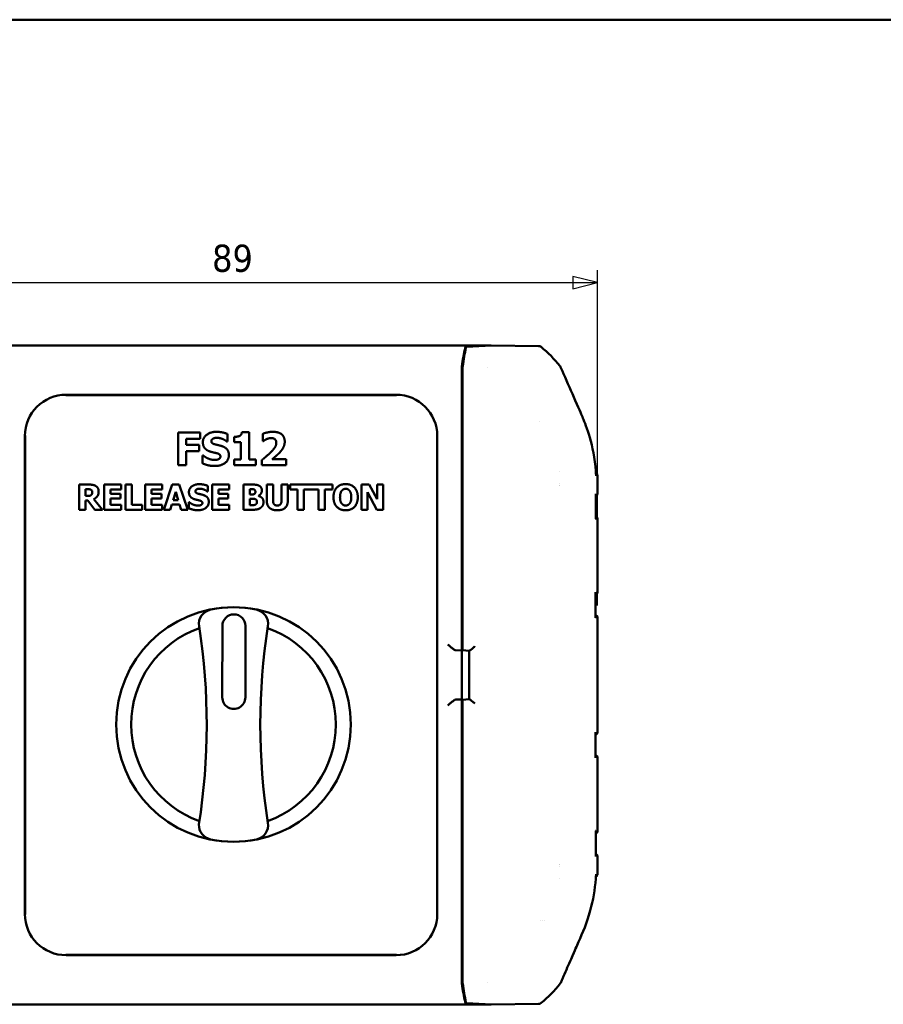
# Model space of a CAD drawing. Header units: millimetres. Extents: x 15 to 430, y 13 to 300.
# Tile 3 of 11: x 82 to 187, y 180 to 300. Entities that reach past the tile are written whole.
import ezdxf

# ---------------------------------------------------------------- set-up
doc = ezdxf.new("R2010")
doc.units = ezdxf.units.MM
doc.header["$LTSCALE"] = 1.5
for name, color, linetype, lineweight in [('Border (ISO)', 7, 'Continuous', 50), ('Dimension (ISO)', 7, 'Continuous', 25), ('Visible (ISO)', 7, 'Continuous', 50)]:
    doc.layers.add(name, color=color, linetype=linetype, lineweight=lineweight)
doc.styles.add('Note Text (ISO)', font='tahoma.ttf')
doc.dimstyles.new('Default (ISO)', dxfattribs={"dimscale": 1.5, "dimtxt": 2.2, "dimasz": 2, "dimexe": 1, "dimexo": 1, "dimgap": 0.762, "dimtad": 1, "dimdec": 1, "dimrnd": 1e-08, "dimtxsty": 'Note Text (ISO)', "dimblk": 'Filled-1', "dimcen": 0.09, "dimdle": 10, "dimclrd": 256, "dimclre": 256, "dimclrt": 256, "dimadec": 0, "dimazin": 0, "dimtfac": 0.863636, "dimtdec": 0, "dimtmove": 0, "dimatfit": 3, "dimfxl": 1, "dimtolj": 1, "dimlwd": -1, "dimlwe": -1, "dimarcsym": 0})

# ---------------------------------------------------------------- blocks, each defined once
blk = doc.blocks.new('Borders Border')
at = {"layer": 'Border (ISO)'}
blk.add_line((10, 200), (287, 200), dxfattribs=at)
blk = doc.blocks.new('Filled-1')
at = {"color": 0}
for p, q in [((0, 0), (-1, 0.25)), ((-1, 0.25), (-1, -0.25)), ((-1, 0), (0, 0)), ((-1, -0.25), (0, 0))]:
    blk.add_line(p, q, dxfattribs=at)
at = {"color": 0, "flags": 128}
blk.add_lwpolyline([(-1, -0.25), (0, 0), (-1, 0.25), (-1, -0.25)], dxfattribs=at)
at = {"color": 0}
blk.add_solid([(-1, -0.25), (0, 0), (-1, 0.25), (-1, -0.25)], dxfattribs=at)
blk = doc.blocks.new('*D8')
at = {"layer": 'Defpoints', "color": 0, "transparency": 16777216}
for p in [(151.85, 268.08), (62.85, 227.37), (151.85, 227.37)]:
    blk.add_point(p, dxfattribs=at)
at = {"layer": 'Dimension (ISO)', "transparency": 16777216}
for p, q in [((62.85, 228.87), (62.85, 269.58)), ((151.85, 228.87), (151.85, 269.58)), ((65.85, 268.08), (148.85, 268.08))]:
    blk.add_line(p, q, dxfattribs=at)
at = {"layer": 'Dimension (ISO)', "transparency": 16777216, "xscale": 3, "yscale": 3, "zscale": 3, "rotation": 180}
blk.add_blockref('Filled-1', (62.85, 268.08), dxfattribs=at)
at = {"layer": 'Dimension (ISO)', "transparency": 16777216, "xscale": 3, "yscale": 3, "zscale": 3}
blk.add_blockref('Filled-1', (151.85, 268.08), dxfattribs=at)
at = {"layer": 'Dimension (ISO)', "transparency": 16777216, "insert": (105.04, 272.68), "char_height": 3.3, "attachment_point": 1, "style": 'Note Text (ISO)'}
blk.add_mtext('\\A1;89', dxfattribs=at)

msp = doc.modelspace()

# ---------------------------------------------------------------- linework, layer by layer
at = {"layer": 'Visible (ISO)'}
for p, q in [((75.82, 260.42), (138.87, 260.42)), ((135.82, 260.27), (138.87, 260.42)), ((138.95, 260.42), (135.92, 260.27)), ((138.87, 260.42), (138.87, 260.42)), ((144.67, 260.37), (138.95, 260.42)), ((135.35, 257.05), (135.35, 257.58)), ((135.45, 256.35), (135.45, 257.58)), ((138.49, 257.76), (138.49, 257.76)), ((135.35, 257.05), (135.45, 256.95)), ((135.35, 224.12), (135.35, 257.05)), ((135.45, 257.05), (135.35, 257.05)), ((135.45, 224.15), (135.45, 256.35)), ((127.43, 254.42), (87.27, 254.42)), ((87.31, 254.45), (127.38, 254.45)), ((144.75, 251.21), (144.75, 251.21)), ((82.32, 191.39), (82.32, 249.46)), ((82.35, 249.5), (82.35, 191.34)), ((100.92, 249.88), (100.92, 245.88)), ((103.59, 249.88), (100.92, 249.88)), ((101.91, 248.36), (101.91, 249.11)), ((101.91, 249.11), (103.59, 249.11)), ((103.59, 249.11), (103.59, 249.88)), ((106.83, 248.76), (106.92, 248.76)), ((106.92, 248.76), (106.92, 249.68)), ((107.71, 249.34), (107.71, 248.69)), ((109.53, 249.89), (108.65, 249.89)), ((109.53, 246.57), (109.53, 249.89)), ((111.19, 249.7), (111.19, 248.83)), ((111.19, 248.83), (111.27, 248.83)), ((132.35, 191.34), (132.35, 249.5)), ((132.37, 249.46), (132.37, 191.39)), ((103.46, 248.36), (101.91, 248.36)), ((101.91, 245.88), (101.91, 247.6)), ((101.91, 247.6), (103.46, 247.6)), ((103.46, 247.6), (103.46, 248.36)), ((107.71, 248.69), (108.55, 248.69)), ((108.55, 248.69), (108.55, 246.57)), ((135.37, 245.58), (135.37, 247.57)), ((103.99, 247.07), (103.89, 247.07)), ((103.89, 247.07), (103.89, 246.11)), ((108.55, 246.57), (107.71, 246.57)), ((107.71, 246.57), (107.71, 245.88)), ((110.35, 246.57), (109.53, 246.57)), ((110.35, 245.88), (110.35, 246.57)), ((111.09, 246.53), (111.09, 245.88)), ((114.03, 246.63), (112.34, 246.63)), ((114.03, 245.88), (114.03, 246.63)), ((100.92, 245.88), (101.91, 245.88)), ((107.71, 245.88), (110.35, 245.88)), ((111.09, 245.88), (114.03, 245.88)), ((147.24, 245.17), (147.24, 245.17)), ((147.24, 245.17), (147.24, 245.17)), ((151.83, 244.61), (151.83, 244.61)), ((90.13, 243.54), (88.9, 243.54)), ((88.9, 243.54), (88.9, 240.49)), ((89.66, 242.98), (89.92, 242.98)), ((89.66, 242.16), (89.66, 242.98)), ((94.01, 243.54), (91.95, 243.54)), ((91.95, 243.54), (91.95, 240.49)), ((92.71, 242.42), (92.71, 242.96)), ((92.71, 242.96), (94.01, 242.96)), ((94.01, 242.96), (94.01, 243.54)), ((95.29, 243.54), (94.53, 243.54)), ((94.53, 243.54), (94.53, 240.49)), ((95.29, 241.07), (95.29, 243.54)), ((98.99, 243.54), (96.93, 243.54)), ((96.93, 243.54), (96.93, 240.49)), ((97.69, 242.42), (97.69, 242.96)), ((97.69, 242.96), (98.99, 242.96)), ((98.99, 242.96), (98.99, 243.54)), ((100.21, 243.54), (99.18, 240.49)), ((101.05, 243.54), (100.21, 243.54)), ((102.08, 240.49), (101.05, 243.54)), ((104.52, 242.69), (104.52, 243.39)), ((107.1, 243.54), (105.04, 243.54)), ((105.04, 243.54), (105.04, 240.49)), ((105.8, 242.42), (105.8, 242.96)), ((105.8, 242.96), (107.1, 242.96)), ((107.1, 242.96), (107.1, 243.54)), ((109.92, 243.54), (108.85, 243.54)), ((108.85, 243.54), (108.85, 240.49)), ((109.61, 242.98), (109.66, 242.98)), ((109.61, 242.33), (109.61, 242.98)), ((112.44, 243.54), (111.68, 243.54)), ((111.68, 243.54), (111.68, 241.59)), ((112.44, 241.63), (112.44, 243.54)), ((113.47, 243.54), (113.47, 241.63)), ((114.23, 243.54), (113.47, 243.54)), ((114.23, 241.59), (114.23, 243.54)), ((119.64, 243.54), (114.51, 243.54)), ((114.51, 243.54), (114.51, 242.96)), ((114.51, 242.96), (115.41, 242.96)), ((115.41, 242.96), (115.41, 240.49)), ((116.17, 240.49), (116.17, 242.96)), ((116.17, 242.96), (117.98, 242.96)), ((117.98, 242.96), (117.98, 240.49)), ((118.74, 240.49), (118.74, 242.96)), ((118.74, 242.96), (119.64, 242.96)), ((119.64, 242.96), (119.64, 243.54)), ((124.13, 243.54), (123.19, 243.54)), ((123.19, 243.54), (123.19, 240.49)), ((125.1, 241.79), (124.13, 243.54)), ((125.1, 243.54), (125.1, 241.79)), ((125.8, 243.54), (125.1, 243.54)), ((125.8, 240.49), (125.8, 243.54)), ((147.24, 243.69), (147.24, 243.69)), ((147.24, 243.42), (147.24, 243.42)), ((89.88, 242.16), (89.66, 242.16)), ((89.66, 240.49), (89.66, 241.61)), ((89.66, 241.61), (89.94, 241.61)), ((89.94, 241.61), (90.79, 240.49)), ((91.72, 240.49), (90.69, 241.79)), ((93.91, 242.42), (92.71, 242.42)), ((92.71, 241.84), (93.91, 241.84)), ((92.71, 241.07), (92.71, 241.84)), ((93.91, 241.84), (93.91, 242.42)), ((98.89, 242.42), (97.69, 242.42)), ((97.69, 241.84), (98.89, 241.84)), ((97.69, 241.07), (97.69, 241.84)), ((98.89, 241.84), (98.89, 242.42)), ((100.3, 241.66), (100.62, 242.67)), ((100.93, 241.66), (100.3, 241.66)), ((100.62, 242.67), (100.93, 241.66)), ((104.46, 242.69), (104.52, 242.69)), ((107, 242.42), (105.8, 242.42)), ((105.8, 241.84), (107, 241.84)), ((105.8, 241.07), (105.8, 241.84)), ((107, 241.84), (107, 242.42)), ((109.7, 242.33), (109.61, 242.33)), ((109.61, 241.81), (109.75, 241.81)), ((109.61, 241.04), (109.61, 241.81)), ((110.66, 242.16), (110.66, 242.18)), ((123.89, 240.49), (123.89, 242.61)), ((123.89, 242.61), (125.06, 240.49)), ((135.37, 240.08), (135.37, 242.07)), ((88.9, 240.49), (89.66, 240.49)), ((90.79, 240.49), (91.72, 240.49)), ((91.95, 240.49), (94.01, 240.49)), ((94.01, 241.07), (92.71, 241.07)), ((94.01, 240.49), (94.01, 241.07)), ((94.53, 240.49), (96.56, 240.49)), ((96.56, 241.07), (95.29, 241.07)), ((96.56, 240.49), (96.56, 241.07)), ((96.93, 240.49), (98.99, 240.49)), ((98.99, 241.07), (97.69, 241.07)), ((98.99, 240.49), (98.99, 241.07)), ((99.18, 240.49), (99.95, 240.49)), ((99.95, 240.49), (100.14, 241.11)), ((100.14, 241.11), (101.1, 241.11)), ((101.1, 241.11), (101.29, 240.49)), ((101.29, 240.49), (102.08, 240.49)), ((102.28, 241.39), (102.21, 241.39)), ((102.21, 241.39), (102.21, 240.67)), ((105.04, 240.49), (107.1, 240.49)), ((107.1, 241.07), (105.8, 241.07)), ((107.1, 240.49), (107.1, 241.07)), ((108.85, 240.49), (110.06, 240.49)), ((109.65, 241.04), (109.61, 241.04)), ((115.41, 240.49), (116.17, 240.49)), ((117.98, 240.49), (118.74, 240.49)), ((123.19, 240.49), (123.89, 240.49)), ((125.06, 240.49), (125.8, 240.49)), ((151.85, 230.48), (151.85, 239.37)), ((135.43, 233.42), (135.43, 236.42)), ((135.37, 228.08), (135.37, 230.07)), ((151.85, 213.48), (151.85, 227.37)), ((106.29, 226.38), (106.28, 217.7)), ((109.08, 217.7), (109.09, 226.38)), ((135.37, 224.12), (135.38, 224.15)), ((135.37, 223.4), (135.37, 224.12)), ((135.45, 224.12), (135.37, 224.12)), ((135.38, 224.15), (135.38, 224.45)), ((135.38, 224.15), (135.45, 224.15)), ((135.45, 224.03), (135.45, 224.15)), ((134.6, 223.42), (135.37, 223.4)), ((135.35, 223.42), (135.37, 223.4)), ((135.37, 223.4), (135.37, 217.45)), ((136.25, 223.35), (135.45, 223.42)), ((136.25, 223.35), (136.25, 217.49)), ((135.37, 217.45), (134.6, 217.43)), ((135.37, 217.45), (135.35, 217.43)), ((135.35, 183.79), (135.35, 216.73)), ((135.37, 216.73), (135.37, 217.45)), ((135.38, 216.7), (135.37, 216.73)), ((135.37, 216.73), (135.45, 216.73)), ((135.38, 216.4), (135.38, 216.7)), ((135.45, 216.7), (135.38, 216.7)), ((136.25, 217.49), (135.45, 217.42)), ((135.45, 216.7), (135.45, 216.82)), ((135.45, 184.5), (135.45, 216.7)), ((135.37, 210.78), (135.37, 212.77)), ((151.85, 201.48), (151.85, 210.37)), ((135.43, 204.42), (135.43, 207.42)), ((151.85, 201.48), (151.85, 201.48)), ((135.37, 198.78), (135.37, 200.77)), ((147.22, 197.42), (147.22, 197.42)), ((147.22, 197.16), (147.22, 197.16)), ((151.83, 196.24), (151.83, 196.24)), ((135.37, 193.28), (135.37, 195.27)), ((147.22, 195.68), (147.22, 195.68)), ((147.22, 195.68), (147.22, 195.68)), ((144.94, 190.61), (144.94, 190.61)), ((145.15, 190.61), (145.15, 190.61)), ((145.35, 190.61), (145.35, 190.61)), ((87.27, 186.42), (127.43, 186.42)), ((127.38, 186.4), (87.31, 186.4)), ((135.45, 183.27), (135.45, 184.5)), ((135.45, 183.89), (135.35, 183.79)), ((135.35, 183.79), (135.45, 183.8)), ((135.35, 183.27), (135.35, 183.79)), ((138.49, 183.09), (138.49, 183.09)), ((138.87, 180.42), (135.82, 180.57)), ((135.92, 180.57), (138.95, 180.42)), ((138.87, 180.42), (75.82, 180.42)), ((138.87, 180.43), (138.87, 180.42)), ((138.95, 180.42), (144.67, 180.47))]:
    msp.add_line(p, q, dxfattribs=at)
msp.add_circle((107.64, 214.4), 14.25, dxfattribs=at)
for centre, radius, start, end in [((135.52, 248.62), 15, 38.4547, 50.8779), ((107.64, 214.4), 14.24, 78.8781, 101.1219), ((105.24, 226.6), 1.8, 101.17, 188.6949), ((107.69, 226.38), 1.4, 359.918, 179.918), ((110.04, 226.6), 1.8, 351.3051, 78.83), ((107.64, 214.4), 12.43, 109.4749, 250.5236), ((26.85, 214.4), 77.54, 350.9868, 8.8492), ((188.44, 214.4), 77.55, 171.1516, 188.8484), ((107.64, 214.4), 12.43, 289.4749, 70.5251), ((107.68, 217.7), 1.4, 179.918, 359.918), ((105.26, 202.23), 1.83, 179.2354, 257.0216), ((110.04, 202.2), 1.8, 282.6376, 8.6949), ((107.64, 214.4), 14.24, 258.6972, 281.3043), ((135.52, 192.22), 15, 309.123, 321.7631)]:
    msp.add_arc(centre, radius, start, end, dxfattribs=at)
for centre, major_axis, ratio, start_param, end_param in [((137.43, 248.52), (0, 15), 0.176327, 0.682883, 0.89664), ((137.53, 248.52), (0, 15), 0.176327, 0.681946, 0.89591), ((135.82, 259.77), (0, 0.5), 0.176327, 0.008727, 0.682883), ((135.92, 259.77), (0, -0.5), 0.17632, 3.15027, 3.823521), ((144.67, 259.87), (0.326, 0.379), 0.99991, 0.026494, 0.700667), ((135.43, 257.58), (0, 0.5), 0.176327, 0.89664, 1.570796), ((135.53, 257.57), (0, -0.5), 0.17632, 4.037485, 4.710825), ((87.33, 249.44), (-3.55, 3.55), 0.997265, 5.499157, 7.067214), ((127.36, 249.44), (3.55, 3.55), 0.997265, 5.499157, 7.067214), ((135.67, 247.57), (-0.212, -0.212), 0.999924, 5.497825, 6.232111), ((135.67, 245.58), (-0.095, 0.285), 0.999619, 0.514706, 1.248992), ((147.35, 243.42), (2, 0), 0.008727, 4.659315, 4.659323), ((135.67, 242.07), (-0.212, -0.212), 0.999924, 5.497825, 6.232111), ((148.84, 242.5), (3, -0.02), 0.001585, 6.283165, 6.283204), ((135.67, 240.08), (-0.095, 0.285), 0.999619, 0.514706, 1.248992), ((135.93, 236.42), (-0.354, -0.354), 0.999924, 5.497825, 5.766715), ((135.93, 233.42), (-0.354, 0.354), 0.999924, 0.51647, 0.78536), ((135.67, 230.07), (-0.212, -0.212), 0.999924, 5.497825, 6.232111), ((135.67, 228.08), (-0.095, 0.285), 0.999619, 0.514706, 1.248992), ((135.35, 224.12), (0, 0.7), 0.008727, 1.570796, 3.132866), ((135.68, 224.45), (-0.134, -0.268), 0.99981, 5.176082, 5.84266), ((135.45, 224.03), (0, -0.602), 0.008694, 4.711628, 6.282425), ((134.6, 224.12), (0, 0.7), 0.36397, 3.081528, 3.132866), ((134.6, 216.73), (0, 0.7), 0.36397, 0.008727, 0.060065), ((135.35, 216.73), (0, 0.7), 0.008727, 0.008727, 1.570796), ((135.68, 216.4), (-0.134, 0.268), 0.99981, 0.440525, 1.107103), ((135.45, 216.82), (0, 0.602), 0.008694, 0.000761, 1.571557), ((135.67, 212.77), (-0.095, -0.285), 0.999619, 5.034193, 5.768479), ((135.67, 210.78), (-0.212, 0.212), 0.999924, 0.051074, 0.78536), ((135.93, 207.42), (-0.354, -0.354), 0.999924, 5.497825, 5.766715), ((135.93, 204.42), (-0.354, 0.354), 0.999924, 0.51647, 0.78536), ((135.67, 200.77), (-0.095, -0.285), 0.999619, 5.034193, 5.768479), ((135.67, 198.78), (-0.212, 0.212), 0.999924, 0.051074, 0.78536), ((147.35, 197.42), (-2, 0), 0.008727, 4.77377, 4.773776), ((148.84, 198.35), (3, 0.02), 0.001555, 6.283167, 6.283205), ((135.67, 195.27), (-0.095, -0.285), 0.999619, 5.034193, 5.768479), ((135.67, 193.28), (-0.212, 0.212), 0.999924, 0.051074, 0.78536), ((87.33, 191.4), (-3.55, -3.55), 0.997265, 5.499157, 7.067214), ((127.36, 191.4), (3.55, -3.55), 0.997265, 5.499157, 7.067214), ((135.43, 183.27), (0, 0.5), 0.176327, 1.570796, 2.244953), ((137.43, 192.32), (0, 15), 0.176327, 2.244953, 2.458709), ((135.53, 183.27), (0, -0.5), 0.17632, 4.713953, 5.387263), ((137.53, 192.33), (0, -15), 0.176327, 5.387245, 5.601216), ((146.85, 183.19), (0.354, -0.354), 0.999924, 0.617879, 0.618975), ((135.82, 181.07), (0, 0.5), 0.176327, 2.458709, 3.132866), ((135.92, 181.07), (0, -0.5), 0.17632, 5.601234, 6.274508), ((144.67, 180.97), (0.326, -0.379), 0.99991, 5.582518, 6.256707)]:
    msp.add_ellipse(centre, major_axis=major_axis, ratio=ratio, start_param=start_param, end_param=end_param, dxfattribs=at)
for points, knots in [([(147.39, 257.74), (147.37, 257.78), (147.35, 257.82), (147.31, 257.89), (147.29, 257.92), (147.26, 257.95)], [-0.02426914, -0.02426914, -0.02426914, -0.02426914, -0.01213465, -0.01213465, 0, 0, 0, 0]), ([(147.71, 257.01), (147.66, 257.13), (147.6, 257.27), (147.49, 257.51), (147.44, 257.63), (147.39, 257.74)], [0.000001, 0.000001, 0.000001, 0.000001, 0.03938833, 0.03938833, 0.07610861, 0.07610861, 0.07610861, 0.07610861]), ([(151.63, 245.17), (151.39, 248.34), (150.44, 250.73), (149.92, 251.96), (149.69, 252.49), (148.66, 254.83), (148.19, 255.92), (147.71, 257.01)], [0.000001, 0.000001, 0.000001, 0.000001, 0.951942, 0.951942, 1.330705, 1.330705, 1.659496, 1.659496, 1.659496, 1.659496]), ([(151.66, 244.62), (151.66, 244.71), (151.65, 244.8), (151.64, 244.99), (151.63, 245.08), (151.63, 245.17)], [0.000001, 0.000001, 0.000001, 0.000001, 0.02790754, 0.02790754, 0.05581088, 0.05581088, 0.05581088, 0.05581088]), ([(151.64, 244.98), (151.66, 244.97), (151.68, 244.95), (151.73, 244.9), (151.76, 244.85), (151.8, 244.76), (151.82, 244.7), (151.83, 244.64), (151.83, 244.62), (151.83, 244.61)], [0.06833617, 0.06833617, 0.06833617, 0.06833617, 0.07521954, 0.07521954, 0.09093656, 0.09093656, 0.10690387, 0.10690387, 0.11127332, 0.11127332, 0.11127332, 0.11127332]), ([(151.84, 242.48), (151.84, 242.45), (151.84, 242.41), (151.82, 242.35), (151.81, 242.33), (151.77, 242.27), (151.74, 242.25), (151.69, 242.21), (151.66, 242.2), (151.63, 242.19), (151.63, 242.19), (151.63, 242.19)], [0, 0, 0, 0, 0.00926499, 0.00926499, 0.01873244, 0.01873244, 0.02851637, 0.02851637, 0.03780891, 0.03780891, 0.03880585, 0.03880585, 0.03880585, 0.03880585]), ([(151.61, 239.37), (151.62, 239.37), (151.62, 239.37), (151.62, 239.39), (151.62, 239.41), (151.62, 239.43)], [-0.048050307, -0.048050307, -0.048050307, -0.048050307, -0.04781009, -0.04781009, -0.04161152, -0.04161152, -0.04161152, -0.04161152]), ([(151.62, 239.66), (151.64, 239.66), (151.66, 239.65), (151.7, 239.63), (151.72, 239.62), (151.76, 239.58), (151.78, 239.56), (151.81, 239.52), (151.82, 239.49), (151.84, 239.44), (151.85, 239.4), (151.85, 239.37)], [0.00800775, 0.00800775, 0.00800775, 0.00800775, 0.01367225, 0.01367225, 0.02155367, 0.02155367, 0.02943694, 0.02943694, 0.03731415, 0.03731415, 0.04722148, 0.04722148, 0.04722148, 0.04722148]), ([(151.61, 230.41), (151.61, 230.43), (151.61, 230.45), (151.6, 230.48), (151.6, 230.48), (151.6, 230.48)], [-0.01075404, -0.01075404, -0.01075404, -0.01075404, 0, 0, 0.00035373, 0.00035373, 0.00035373, 0.00035373]), ([(151.84, 230.48), (151.84, 230.45), (151.84, 230.41), (151.82, 230.35), (151.81, 230.33), (151.77, 230.27), (151.74, 230.25), (151.69, 230.21), (151.66, 230.2), (151.63, 230.19), (151.62, 230.19), (151.61, 230.18)], [0, 0, 0, 0, 0.00926409, 0.00926409, 0.01873109, 0.01873109, 0.02851504, 0.02851504, 0.03780676, 0.03780676, 0.04047932, 0.04047932, 0.04047932, 0.04047932]), ([(151.6, 227.37), (151.6, 227.37), (151.6, 227.37), (151.6, 227.4), (151.61, 227.42), (151.61, 227.44)], [-0.049262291, -0.049262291, -0.049262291, -0.049262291, -0.049012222, -0.049012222, -0.041239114, -0.041239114, -0.041239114, -0.041239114]), ([(151.61, 227.66), (151.62, 227.66), (151.63, 227.66), (151.66, 227.65), (151.69, 227.63), (151.75, 227.6), (151.77, 227.57), (151.81, 227.52), (151.82, 227.49), (151.84, 227.43), (151.84, 227.4), (151.84, 227.37)], [0.00640174, 0.00640174, 0.00640174, 0.00640174, 0.0092712, 0.0092712, 0.0187426, 0.0187426, 0.02852236, 0.02852236, 0.03781488, 0.03781488, 0.04709614, 0.04709614, 0.04709614, 0.04709614]), ([(134.58, 223.42), (134.56, 223.42), (134.52, 223.44), (134.42, 223.5), (134.36, 223.54), (134.2, 223.66), (134.09, 223.75), (133.87, 223.93), (133.75, 224.03), (133.65, 224.12)], [0.3588879, 0.3588879, 0.3588879, 0.3588879, 0.3828774, 0.3828774, 0.4112746, 0.4112746, 0.4532177, 0.4532177, 0.4951608, 0.4951608, 0.4951608, 0.4951608]), ([(136.95, 223.9), (136.86, 223.82), (136.77, 223.75), (136.6, 223.6), (136.51, 223.54), (136.4, 223.45), (136.36, 223.41), (136.29, 223.36), (136.26, 223.35), (136.25, 223.35)], [0, 0, 0, 0, 0.0330927, 0.0330927, 0.0661854, 0.0661854, 0.0886243, 0.0886243, 0.1110632, 0.1110632, 0.1110632, 0.1110632]), ([(133.65, 216.73), (133.75, 216.82), (133.87, 216.92), (134.09, 217.1), (134.2, 217.19), (134.36, 217.3), (134.42, 217.35), (134.52, 217.41), (134.56, 217.42), (134.58, 217.43)], [0, 0, 0, 0, 0.0419431, 0.0419431, 0.0838861, 0.0838861, 0.1122834, 0.1122834, 0.1362729, 0.1362729, 0.1362729, 0.1362729]), ([(136.25, 217.49), (136.25, 217.49), (136.25, 217.49), (136.26, 217.49), (136.29, 217.48), (136.37, 217.42), (136.43, 217.38), (136.55, 217.29), (136.62, 217.22), (136.78, 217.09), (136.87, 217.02), (136.95, 216.95)], [0.3064594, 0.3064594, 0.3064594, 0.3064594, 0.3065056, 0.3065056, 0.3317538, 0.3317538, 0.3570021, 0.3570021, 0.3873119, 0.3873119, 0.4176218, 0.4176218, 0.4176218, 0.4176218]), ([(151.61, 213.4), (151.61, 213.43), (151.6, 213.45), (151.6, 213.48), (151.6, 213.48), (151.6, 213.48)], [-0.0110079, -0.0110079, -0.0110079, -0.0110079, 0, 0, 0.00035411, 0.00035411, 0.00035411, 0.00035411]), ([(151.84, 213.48), (151.84, 213.45), (151.84, 213.41), (151.82, 213.35), (151.81, 213.33), (151.77, 213.27), (151.74, 213.25), (151.69, 213.21), (151.66, 213.2), (151.63, 213.19), (151.62, 213.18), (151.61, 213.18)], [0, 0, 0, 0, 0.00925906, 0.00925906, 0.01872158, 0.01872158, 0.02850442, 0.02850442, 0.037797, 0.037797, 0.04070016, 0.04070016, 0.04070016, 0.04070016]), ([(151.61, 210.66), (151.63, 210.66), (151.65, 210.65), (151.7, 210.63), (151.72, 210.61), (151.76, 210.58), (151.78, 210.56), (151.81, 210.52), (151.82, 210.49), (151.84, 210.44), (151.84, 210.4), (151.84, 210.37)], [0.00671192, 0.00671192, 0.00671192, 0.00671192, 0.01387111, 0.01387111, 0.0217036, 0.0217036, 0.02953751, 0.02953751, 0.03736562, 0.03736562, 0.04721048, 0.04721048, 0.04721048, 0.04721048]), ([(151.6, 210.37), (151.6, 210.37), (151.6, 210.37), (151.61, 210.39), (151.61, 210.42), (151.61, 210.44)], [-0.049192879, -0.049192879, -0.049192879, -0.049192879, -0.04894332, -0.04894332, -0.041355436, -0.041355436, -0.041355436, -0.041355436]), ([(151.62, 201.42), (151.62, 201.44), (151.62, 201.46), (151.62, 201.48), (151.62, 201.48), (151.61, 201.48)], [-0.009170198, -0.009170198, -0.009170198, -0.009170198, 0, 0, 0.000355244, 0.000355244, 0.000355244, 0.000355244]), ([(151.85, 201.48), (151.85, 201.45), (151.84, 201.41), (151.82, 201.35), (151.81, 201.33), (151.77, 201.27), (151.75, 201.25), (151.69, 201.21), (151.66, 201.2), (151.63, 201.19), (151.63, 201.19), (151.62, 201.19)], [0, 0, 0, 0, 0.00926573, 0.00926573, 0.01873377, 0.01873377, 0.0285175, 0.0285175, 0.03781002, 0.03781002, 0.03918403, 0.03918403, 0.03918403, 0.03918403]), ([(151.63, 198.66), (151.64, 198.65), (151.66, 198.65), (151.7, 198.63), (151.72, 198.62), (151.76, 198.58), (151.78, 198.56), (151.81, 198.52), (151.82, 198.49), (151.84, 198.44), (151.84, 198.4), (151.84, 198.37)], [0.00838669, 0.00838669, 0.00838669, 0.00838669, 0.01368564, 0.01368564, 0.02156707, 0.02156707, 0.02945032, 0.02945032, 0.03732754, 0.03732754, 0.04723488, 0.04723488, 0.04723488, 0.04723488]), ([(151.62, 198.37), (151.62, 198.37), (151.62, 198.37), (151.62, 198.39), (151.63, 198.41), (151.63, 198.43)], [-0.047345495, -0.047345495, -0.047345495, -0.047345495, -0.047110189, -0.047110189, -0.041638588, -0.041638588, -0.041638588, -0.041638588]), ([(151.63, 195.67), (151.63, 195.77), (151.64, 195.86), (151.65, 196.04), (151.66, 196.14), (151.66, 196.23)], [-0.05580806, -0.05580806, -0.05580806, -0.05580806, -0.02790977, -0.02790977, -0.000001, -0.000001, -0.000001, -0.000001]), ([(151.83, 196.24), (151.83, 196.19), (151.82, 196.14), (151.78, 196.04), (151.75, 195.99), (151.71, 195.93), (151.69, 195.91), (151.66, 195.89), (151.65, 195.88), (151.64, 195.87)], [0.00005204, 0.00005204, 0.00005204, 0.00005204, 0.01542492, 0.01542492, 0.03120887, 0.03120887, 0.03820939, 0.03820939, 0.04301225, 0.04301225, 0.04301225, 0.04301225]), ([(147.71, 183.83), (147.86, 184.18), (148.01, 184.53), (148.31, 185.21), (148.46, 185.54), (149.13, 187.07), (149.3, 187.47), (150.04, 189.16), (150.54, 190.27), (151.29, 193.05), (151.53, 194.34), (151.63, 195.67)], [0.000001, 0.000001, 0.000001, 0.000001, 0.114602, 0.114602, 0.222666, 0.222666, 0.547212, 0.547212, 1.254853, 1.254853, 1.809654, 1.809654, 1.809654, 1.809654]), ([(147.3, 182.94), (147.31, 182.96), (147.33, 182.97), (147.35, 183.01), (147.36, 183.03), (147.37, 183.05)], [0, 0, 0, 0, 0.00671453, 0.00671453, 0.01342904, 0.01342904, 0.01342904, 0.01342904]), ([(147.37, 183.05), (147.42, 183.18), (147.48, 183.31), (147.59, 183.57), (147.65, 183.71), (147.71, 183.83)], [-0.08051609, -0.08051609, -0.08051609, -0.08051609, -0.04134849, -0.04134849, -0.000001, -0.000001, -0.000001, -0.000001])]:
    msp.add_open_spline(points, degree=3, knots=knots, dxfattribs=at)
for points, degree in [([(105.58, 249.95), (104.87, 249.95), (103.92, 249.25), (103.92, 248.69)], 2), ([(106.92, 249.68), (106.64, 249.8), (105.94, 249.95), (105.58, 249.95)], 2), ([(112.41, 249.95), (112.08, 249.95), (111.36, 249.79), (111.19, 249.7)], 2), ([(113.86, 248.74), (113.86, 249.32), (113.12, 249.95), (112.41, 249.95)], 2), ([(104.95, 248.81), (104.95, 248.92), (105.08, 249.09), (105.18, 249.13)], 2), ([(105.47, 248.41), (105.16, 248.48), (104.95, 248.66), (104.95, 248.81)], 2), ([(105.18, 249.13), (105.29, 249.18), (105.5, 249.22), (105.63, 249.22)], 2), ([(105.63, 249.22), (105.97, 249.22), (106.61, 248.96), (106.83, 248.76)], 2), ([(108.37, 249.44), (108.26, 249.39), (107.89, 249.34), (107.71, 249.34)], 2), ([(108.65, 249.89), (108.64, 249.72), (108.49, 249.51), (108.37, 249.44)], 2), ([(111.27, 248.83), (111.31, 248.86), (111.51, 248.99), (111.65, 249.06)], 2), ([(111.65, 249.06), (111.78, 249.11), (112.06, 249.19), (112.21, 249.19)], 2), ([(112.21, 249.19), (112.51, 249.19), (112.84, 248.89), (112.84, 248.61)], 2), ([(113.14, 247.32), (113.52, 247.71), (113.86, 248.39), (113.86, 248.74)], 2), ([(103.92, 248.69), (103.92, 248.27), (104.32, 247.72), (104.78, 247.56)], 2), ([(104.78, 247.56), (104.99, 247.49), (105.45, 247.39), (105.66, 247.34)], 2), ([(106.26, 248.2), (106.05, 248.27), (105.67, 248.36), (105.47, 248.41)], 2), ([(107.08, 247.13), (107.08, 247.54), (106.68, 248.05), (106.26, 248.2)], 2), ([(112.28, 247.59), (112.06, 247.35), (111.46, 246.83), (111.09, 246.53)], 2), ([(112.84, 248.61), (112.84, 248.37), (112.58, 247.9), (112.28, 247.59)], 2), ([(105.35, 246.53), (105.01, 246.53), (104.29, 246.81), (103.99, 247.07)], 2), ([(105.35, 245.8), (106.14, 245.8), (107.08, 246.53), (107.08, 247.13)], 2), ([(105.8, 246.61), (105.72, 246.57), (105.44, 246.53), (105.35, 246.53)], 2), ([(105.66, 247.34), (105.82, 247.3), (106.05, 247.11), (106.05, 246.96)], 2), ([(106.05, 246.96), (106.05, 246.82), (105.91, 246.66), (105.8, 246.61)], 2), ([(112.34, 246.63), (112.44, 246.71), (112.89, 247.08), (113.14, 247.32)], 2), ([(103.89, 246.11), (104.19, 245.98), (104.89, 245.8), (105.35, 245.8)], 2), ([(151.83, 244.61), (151.85, 243.91), (151.84, 243.19), (151.84, 242.48)], 3), ([(89.92, 242.98), (90.05, 242.98), (90.23, 242.96), (90.3, 242.93)], 2), ([(90.92, 243.37), (90.76, 243.47), (90.38, 243.54), (90.13, 243.54)], 2), ([(90.3, 242.93), (90.4, 242.89), (90.49, 242.72), (90.49, 242.6)], 2), ([(91.27, 242.7), (91.27, 242.95), (91.08, 243.27), (90.92, 243.37)], 2), ([(103.5, 243.59), (102.96, 243.59), (102.23, 243.06), (102.23, 242.63)], 2), ([(103.02, 242.73), (103.02, 242.81), (103.12, 242.93), (103.19, 242.97)], 2), ([(103.19, 242.97), (103.28, 243.01), (103.44, 243.04), (103.54, 243.04)], 2), ([(104.52, 243.39), (104.31, 243.48), (103.77, 243.59), (103.5, 243.59)], 2), ([(103.54, 243.04), (103.8, 243.04), (104.29, 242.84), (104.46, 242.69)], 2), ([(109.66, 242.98), (109.86, 242.98), (110.07, 242.98), (110.15, 242.94)], 2), ([(110.75, 243.4), (110.6, 243.49), (110.26, 243.54), (109.92, 243.54)], 2), ([(110.15, 242.94), (110.22, 242.91), (110.3, 242.75), (110.3, 242.68)], 2), ([(110.66, 242.18), (110.86, 242.26), (111.08, 242.61), (111.08, 242.83)], 2), ([(111.08, 242.83), (111.08, 243.02), (110.92, 243.32), (110.75, 243.4)], 2), ([(121.26, 243.6), (120.57, 243.6), (119.78, 242.75), (119.78, 242.01)], 2), ([(120.57, 242.01), (120.57, 242.28), (120.69, 242.68), (120.78, 242.8)], 2), ([(120.78, 242.8), (120.89, 242.92), (121.12, 243.03), (121.26, 243.03)], 2), ([(122.73, 242.01), (122.73, 242.75), (121.94, 243.6), (121.26, 243.6)], 2), ([(121.26, 243.03), (121.39, 243.03), (121.64, 242.92), (121.74, 242.79)], 2), ([(121.74, 242.79), (121.83, 242.67), (121.94, 242.29), (121.94, 242.01)], 2), ([(90.34, 242.26), (90.27, 242.2), (90.04, 242.16), (89.88, 242.16)], 2), ([(90.49, 242.6), (90.49, 242.48), (90.42, 242.32), (90.34, 242.26)], 2), ([(90.69, 241.79), (90.96, 241.91), (91.27, 242.35), (91.27, 242.7)], 2), ([(102.23, 242.63), (102.23, 242.32), (102.54, 241.89), (102.89, 241.77)], 2), ([(102.89, 241.77), (103.05, 241.72), (103.4, 241.64), (103.56, 241.6)], 2), ([(103.42, 242.42), (103.18, 242.47), (103.02, 242.61), (103.02, 242.73)], 2), ([(104.02, 242.26), (103.86, 242.32), (103.57, 242.38), (103.42, 242.42)], 2), ([(103.56, 241.6), (103.68, 241.57), (103.86, 241.43), (103.86, 241.31)], 2), ([(104.64, 241.44), (104.64, 241.76), (104.34, 242.14), (104.02, 242.26)], 2), ([(110.14, 242.38), (110.06, 242.34), (109.9, 242.33), (109.7, 242.33)], 2), ([(109.75, 241.81), (109.95, 241.81), (110.2, 241.81), (110.26, 241.78)], 2), ([(110.3, 242.68), (110.3, 242.58), (110.23, 242.43), (110.14, 242.38)], 2), ([(110.26, 241.78), (110.38, 241.74), (110.49, 241.58), (110.49, 241.43)], 2), ([(111.28, 241.42), (111.28, 241.73), (110.94, 242.1), (110.66, 242.16)], 2), ([(111.68, 241.59), (111.68, 241.02), (112.34, 240.42), (112.96, 240.42)], 2), ([(112.96, 241), (112.68, 241), (112.44, 241.32), (112.44, 241.63)], 2), ([(113.47, 241.63), (113.47, 241.3), (113.22, 241), (112.96, 241)], 2), ([(112.96, 240.42), (113.59, 240.42), (114.23, 241.03), (114.23, 241.59)], 2), ([(119.78, 242.01), (119.78, 241.28), (120.57, 240.42), (121.26, 240.42)], 2), ([(120.78, 241.23), (120.68, 241.36), (120.57, 241.73), (120.57, 242.01)], 2), ([(121.26, 240.42), (121.94, 240.42), (122.73, 241.27), (122.73, 242.01)], 2), ([(121.94, 242.01), (121.94, 241.73), (121.84, 241.37), (121.74, 241.24)], 2), ([(151.63, 242.42), (151.62, 241.42), (151.62, 240.43), (151.62, 239.43)], 3), ([(151.62, 242.19), (151.62, 242.19), (151.62, 242.19), (151.62, 242.19)], 3), ([(102.21, 240.67), (102.44, 240.57), (102.97, 240.43), (103.32, 240.43)], 2), ([(103.32, 240.99), (103.06, 240.99), (102.51, 241.2), (102.28, 241.39)], 2), ([(103.32, 240.43), (103.93, 240.43), (104.64, 240.99), (104.64, 241.44)], 2), ([(103.67, 241.05), (103.61, 241.02), (103.39, 240.99), (103.32, 240.99)], 2), ([(103.86, 241.31), (103.86, 241.21), (103.75, 241.08), (103.67, 241.05)], 2), ([(110.29, 241.1), (110.17, 241.05), (109.95, 241.04), (109.65, 241.04)], 2), ([(110.06, 240.49), (110.38, 240.49), (110.79, 240.6), (110.97, 240.74)], 2), ([(110.49, 241.43), (110.49, 241.32), (110.4, 241.15), (110.29, 241.1)], 2), ([(110.97, 240.74), (111.11, 240.85), (111.28, 241.19), (111.28, 241.42)], 2), ([(121.26, 241), (121.12, 241), (120.88, 241.11), (120.78, 241.23)], 2), ([(121.74, 241.24), (121.65, 241.12), (121.39, 241), (121.26, 241)], 2), ([(151.61, 230.41), (151.61, 229.42), (151.61, 228.43), (151.61, 227.44)], 3), ([(151.61, 213.4), (151.61, 212.42), (151.61, 211.43), (151.61, 210.44)], 3), ([(151.62, 201.42), (151.62, 200.42), (151.62, 199.42), (151.63, 198.43)], 3), ([(151.62, 198.66), (151.62, 198.66), (151.62, 198.66), (151.62, 198.66)], 3), ([(151.62, 198.48), (151.62, 198.48), (151.62, 198.48), (151.62, 198.48)], 3), ([(151.84, 198.37), (151.84, 197.66), (151.85, 196.94), (151.83, 196.24)], 3)]:
    msp.add_open_spline(points, degree=degree, dxfattribs=at)

# ---------------------------------------------------------------- block references
at = {"xscale": 1.5, "yscale": 1.5, "zscale": 1.5}
msp.add_blockref('Borders Border', (0, 0), dxfattribs=at)

# ---------------------------------------------------------------- dimensions: what is measured, and where the dimension line sits
at = {"layer": 'Dimension (ISO)'}
dim = msp.add_linear_dim(base=(151.85, 268.08), p1=(62.85, 227.37), p2=(151.85, 227.37), angle=180, dimstyle='Default (ISO)', override={"dimgap": 0.762, "dimdec": 1, "dimtol": 0, "dimlim": 0, "dimtp": 0, "dimtm": 0, "dimtdec": 0, "dimtofl": 0, "dimatfit": 1}, dxfattribs=at)
dim.commit()
dim.dimension.update_dxf_attribs({"geometry": '*D8', "text_midpoint": (107.35, 268.08), "dimtype": 160})

doc.saveas('drawing.dxf')
